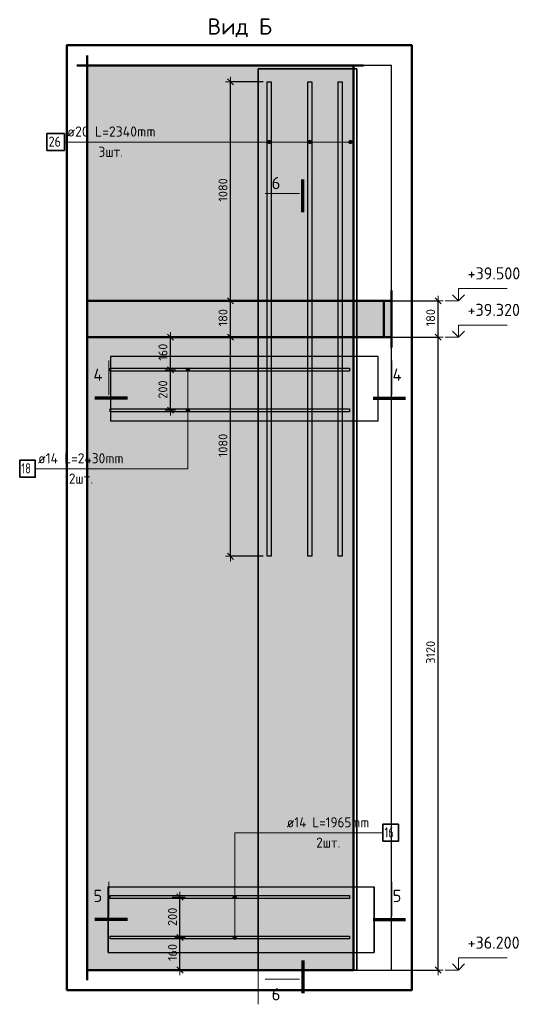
# Model space of a CAD drawing. Header units: millimetres. Extents: x -27380 to 48638, y 46540 to 72525.
# Tile 94 of 106: x 29242 to 31730, y 60368 to 65223. Entities that reach past the tile are written whole.
import ezdxf

# ---------------------------------------------------------------- set-up
doc = ezdxf.new("R2010")
doc.units = ezdxf.units.MM
doc.header["$PDMODE"] = 65
doc.linetypes.add('________', pattern=[0])
for name, color, linetype, lineweight in [('Standard', 7, 'Continuous', 25), ('Арм.стержн.горизонт. 2', 202, 'Continuous', 35), ('Высотная отметки_ общее', 7, 'Continuous', 13), ('Размерная линия_ общее', 7, 'Continuous', 13)]:
    doc.layers.add(name, color=color, linetype=linetype, lineweight=lineweight)
doc.layers.add('Арм.стержн. вертикальными 2', color=7, linetype='Continuous', lineweight=35, true_color=0x006e00)
doc.styles.add('ISOCPEUR', font='ISOCPEUR')
doc.dimstyles.new('DIMSTYLE_7', dxfattribs={"dimtxt": 44, "dimasz": 50, "dimexe": 0, "dimexo": 0, "dimgap": 22, "dimtad": 2, "dimdec": 0, "dimrnd": 5, "dimzin": 12, "dimdsep": 46, "dimtxsty": 'ISOCPEUR', "dimblk1": 'ALL_ML_STRICH', "dimblk2": 'ALL_ML_STRICH', "dimsah": 1, "dimcen": 0, "dimclrd": 7, "dimclre": 256, "dimclrt": 7, "dimadec": 0, "dimazin": 0, "dimtfac": 1, "dimtdec": 0, "dimtix": 1, "dimtmove": 2, "dimatfit": 3, "dimfxl": 0, "dimtzin": 0, "dimlwd": 0, "dimlwe": -3, "dimarcsym": 0})

# ---------------------------------------------------------------- blocks, each defined once
blk = doc.blocks.new('ALL_ML_STRICH')
at = {"color": 0, "linetype": 'ByBlock', "lineweight": -2}
for p, q in [((-1, 0), (0.5, 0)), ((-0.3, -0.3), (0.3, 0.3)), ((0, -0.5), (0, 0.5))]:
    blk.add_line(p, q, dxfattribs=at)
blk = doc.blocks.new('*D57')
at = {"layer": 'DEFPOINTS', "color": 7, "linetype": 'Continuous', "lineweight": 13, "transparency": 33554687}
for p in [(30937.6, 63656.6), (30985.6, 60536.6), (31304.9, 60536.6)]:
    blk.add_point(p, dxfattribs=at)
at = {"layer": 'Размерная линия_ общее', "color": 253, "linetype": 'Continuous', "lineweight": -2, "true_color": 0xa0a0a0, "transparency": 33554687}
for p, q in [((30957.6, 63656.6), (31304.9, 63656.6)), ((31005.6, 60536.6), (31304.9, 60536.6))]:
    blk.add_line(p, q, dxfattribs=at)
at = {"layer": 'Размерная линия_ общее', "color": 7, "linetype": 'Continuous', "lineweight": -2, "transparency": 33554687}
blk.add_line((31304.9, 60536.6), (31304.9, 63656.6), dxfattribs=at)
at = {"layer": 'Размерная линия_ общее', "color": 7, "linetype": 'Continuous', "lineweight": 13, "transparency": 33554687, "xscale": 50, "yscale": 50, "zscale": 50}
for p, rotation in [((31304.9, 63656.6), 90), ((31304.9, 60536.6), 270)]:
    blk.add_blockref('ALL_ML_STRICH', p, dxfattribs=dict(at, rotation=rotation))
at = {"layer": 'Размерная линия_ общее', "color": 7, "linetype": 'Continuous', "lineweight": 13, "transparency": 33554687, "insert": (31267.9, 62103.2), "char_height": 44, "width": 176, "attachment_point": 5, "rotation": 90, "style": 'ISOCPEUR'}
blk.add_mtext('\\A1;{3120}', dxfattribs=at)
blk = doc.blocks.new('*D58')
at = {"layer": 'DEFPOINTS', "color": 7, "linetype": 'Continuous', "lineweight": 13, "transparency": 33554687}
for p in [(30937.6, 63836.6), (30937.6, 63656.6), (31304.9, 63656.6)]:
    blk.add_point(p, dxfattribs=at)
at = {"layer": 'Размерная линия_ общее', "color": 253, "linetype": 'Continuous', "lineweight": -2, "true_color": 0xa0a0a0, "transparency": 33554687}
for p, q in [((30957.6, 63836.6), (31304.9, 63836.6)), ((30957.6, 63656.6), (31304.9, 63656.6))]:
    blk.add_line(p, q, dxfattribs=at)
at = {"layer": 'Размерная линия_ общее', "color": 7, "linetype": 'Continuous', "lineweight": -2, "transparency": 33554687}
blk.add_line((31304.9, 63656.6), (31304.9, 63836.6), dxfattribs=at)
at = {"layer": 'Размерная линия_ общее', "color": 7, "linetype": 'Continuous', "lineweight": 13, "transparency": 33554687, "xscale": 50, "yscale": 50, "zscale": 50}
for p, rotation in [((31304.9, 63836.6), 90), ((31304.9, 63656.6), 270)]:
    blk.add_blockref('ALL_ML_STRICH', p, dxfattribs=dict(at, rotation=rotation))
at = {"layer": 'Размерная линия_ общее', "color": 7, "linetype": 'Continuous', "lineweight": 13, "transparency": 33554687, "insert": (31267.9, 63753.2), "char_height": 44, "width": 132, "attachment_point": 5, "rotation": 90, "style": 'ISOCPEUR'}
blk.add_mtext('\\A1;{180}', dxfattribs=at)
blk = doc.blocks.new('COMPLEX_ELEVATIONDIM_2')
at = {"layer": 'Высотная отметки_ общее', "color": 7, "linetype": 'Continuous', "lineweight": 13, "transparency": 33554687}
for p, q in [((31404.9, 63836.6), (31404.9, 63896.6)), ((31404.9, 63896.6), (31644.9, 63896.6)), ((31404.9, 63836.6), (31374.9, 63866.6)), ((31404.9, 63836.6), (31434.9, 63866.6)), ((31404.9, 63836.6), (31338.7, 63836.6)), ((31404.9, 63836.6), (31404.9, 63836.6)), ((31404.9, 63836.6), (31404.9, 63836.6)), ((31404.9, 63836.6), (31404.9, 63836.6)), ((31404.9, 63836.6), (31404.9, 63836.6)), ((31404.9, 63656.6), (31404.9, 63716.6)), ((31404.9, 63716.6), (31644.9, 63716.6)), ((31404.9, 63656.6), (31338.7, 63656.6)), ((31404.9, 63656.6), (31374.9, 63686.6)), ((31404.9, 63656.6), (31434.9, 63686.6)), ((31404.9, 63656.6), (31404.9, 63656.6)), ((31404.9, 63656.6), (31404.9, 63656.6)), ((31404.9, 63656.6), (31404.9, 63656.6)), ((31404.9, 63656.6), (31404.9, 63656.6)), ((31404.9, 60536.6), (31404.9, 60596.6)), ((31404.9, 60596.6), (31644.9, 60596.6)), ((31404.9, 60536.6), (31374.9, 60566.6)), ((31404.9, 60536.6), (31434.9, 60566.6)), ((31404.9, 60536.6), (31404.9, 60536.6)), ((31404.9, 60536.6), (31404.9, 60536.6)), ((31404.9, 60536.6), (31404.9, 60536.6)), ((31404.9, 60536.6), (31404.9, 60536.6))]:
    blk.add_line(p, q, dxfattribs=at)
blk.add_lwpolyline([(31404.9, 60536.6), (31344.9, 60536.6), (31344.9, 60536.6), (31338.7, 60536.6)], dxfattribs=at)
at = {"layer": 'Высотная отметки_ общее', "color": 7, "linetype": 'Continuous', "lineweight": 13, "transparency": 33554687, "char_height": 60, "width": 298.477, "attachment_point": 7, "style": 'ISOCPEUR'}
for s, insert in [('\\W0.96;+39.500', (31449.9, 63941.6)), ('\\W0.96;+39.320', (31449.9, 63761.6)), ('\\W0.96;+36.200', (31449.9, 60641.6))]:
    blk.add_mtext(s, dxfattribs=dict(at, insert=insert))
blk = doc.blocks.new('*D60')
at = {"layer": 'DEFPOINTS', "color": 7, "linetype": 'Continuous', "lineweight": 13, "transparency": 33554687}
for p in [(30369.6, 63656.6), (30281.3, 62576.6), (30462.6, 62576.6)]:
    blk.add_point(p, dxfattribs=at)
at = {"layer": 'Размерная линия_ общее', "color": 253, "linetype": 'Continuous', "lineweight": -2, "true_color": 0xa0a0a0, "transparency": 33554687}
for p, q in [((30349.6, 63656.6), (30281.3, 63656.6)), ((30442.6, 62576.6), (30281.3, 62576.6))]:
    blk.add_line(p, q, dxfattribs=at)
at = {"layer": 'Размерная линия_ общее', "color": 7, "linetype": 'Continuous', "lineweight": -2, "transparency": 33554687}
blk.add_line((30281.3, 62576.6), (30281.3, 63656.6), dxfattribs=at)
at = {"layer": 'Размерная линия_ общее', "color": 7, "linetype": 'Continuous', "lineweight": 13, "transparency": 33554687, "xscale": 50, "yscale": 50, "zscale": 50}
for p, rotation in [((30281.3, 63656.6), 90), ((30281.3, 62576.6), 270)]:
    blk.add_blockref('ALL_ML_STRICH', p, dxfattribs=dict(at, rotation=rotation))
at = {"layer": 'Размерная линия_ общее', "color": 7, "linetype": 'Continuous', "lineweight": 13, "transparency": 33554687, "insert": (30244.3, 63123.2), "char_height": 44, "width": 176, "attachment_point": 5, "rotation": 90, "style": 'ISOCPEUR'}
blk.add_mtext('\\A1;{1080}', dxfattribs=at)
blk = doc.blocks.new('*D61')
at = {"layer": 'DEFPOINTS', "color": 7, "linetype": 'Continuous', "lineweight": 13, "transparency": 33554687}
for p in [(30395.2, 63836.6), (30281.3, 63656.6), (30369.6, 63656.6)]:
    blk.add_point(p, dxfattribs=at)
at = {"layer": 'Размерная линия_ общее', "color": 253, "linetype": 'Continuous', "lineweight": -2, "true_color": 0xa0a0a0, "transparency": 33554687}
for p, q in [((30375.2, 63836.6), (30281.3, 63836.6)), ((30349.6, 63656.6), (30281.3, 63656.6))]:
    blk.add_line(p, q, dxfattribs=at)
at = {"layer": 'Размерная линия_ общее', "color": 7, "linetype": 'Continuous', "lineweight": -2, "transparency": 33554687}
blk.add_line((30281.3, 63656.6), (30281.3, 63836.6), dxfattribs=at)
at = {"layer": 'Размерная линия_ общее', "color": 7, "linetype": 'Continuous', "lineweight": 13, "transparency": 33554687, "xscale": 50, "yscale": 50, "zscale": 50}
for p, rotation in [((30281.3, 63836.6), 90), ((30281.3, 63656.6), 270)]:
    blk.add_blockref('ALL_ML_STRICH', p, dxfattribs=dict(at, rotation=rotation))
at = {"layer": 'Размерная линия_ общее', "color": 7, "linetype": 'Continuous', "lineweight": 13, "transparency": 33554687, "insert": (30244.3, 63753.2), "char_height": 44, "width": 132, "attachment_point": 5, "rotation": 90, "style": 'ISOCPEUR'}
blk.add_mtext('\\A1;{180}', dxfattribs=at)
blk = doc.blocks.new('*D62')
at = {"layer": 'DEFPOINTS', "color": 7, "linetype": 'Continuous', "lineweight": 13, "transparency": 33554687}
for p in [(30462.6, 64916.6), (30281.3, 63836.6), (30395.2, 63836.6)]:
    blk.add_point(p, dxfattribs=at)
at = {"layer": 'Размерная линия_ общее', "color": 253, "linetype": 'Continuous', "lineweight": -2, "true_color": 0xa0a0a0, "transparency": 33554687}
for p, q in [((30442.6, 64916.6), (30281.3, 64916.6)), ((30375.2, 63836.6), (30281.3, 63836.6))]:
    blk.add_line(p, q, dxfattribs=at)
at = {"layer": 'Размерная линия_ общее', "color": 7, "linetype": 'Continuous', "lineweight": -2, "transparency": 33554687}
blk.add_line((30281.3, 63836.6), (30281.3, 64916.6), dxfattribs=at)
at = {"layer": 'Размерная линия_ общее', "color": 7, "linetype": 'Continuous', "lineweight": 13, "transparency": 33554687, "xscale": 50, "yscale": 50, "zscale": 50}
for p, rotation in [((30281.3, 64916.6), 90), ((30281.3, 63836.6), 270)]:
    blk.add_blockref('ALL_ML_STRICH', p, dxfattribs=dict(at, rotation=rotation))
at = {"layer": 'Размерная линия_ общее', "color": 7, "linetype": 'Continuous', "lineweight": 13, "transparency": 33554687, "insert": (30244.3, 64383.2), "char_height": 44, "width": 176, "attachment_point": 5, "rotation": 90, "style": 'ISOCPEUR'}
blk.add_mtext('\\A1;{1080}', dxfattribs=at)
blk = doc.blocks.new('*D63')
at = {"layer": 'DEFPOINTS', "color": 7, "linetype": 'Continuous', "lineweight": 13, "transparency": 33554687}
for p in [(29988.1, 63496.6), (29985.2, 63296.6), (30024.5, 63296.6)]:
    blk.add_point(p, dxfattribs=at)
at = {"layer": 'Размерная линия_ общее', "color": 253, "linetype": 'Continuous', "lineweight": -2, "true_color": 0xa0a0a0, "transparency": 33554687}
for p, q in [((29985.2, 63496.6), (29985.2, 63496.6)), ((30004.5, 63296.6), (29985.2, 63296.6))]:
    blk.add_line(p, q, dxfattribs=at)
at = {"layer": 'Размерная линия_ общее', "color": 7, "linetype": 'Continuous', "lineweight": -2, "transparency": 33554687}
blk.add_line((29985.2, 63296.6), (29985.2, 63496.6), dxfattribs=at)
at = {"layer": 'Размерная линия_ общее', "color": 7, "linetype": 'Continuous', "lineweight": 13, "transparency": 33554687, "xscale": 50, "yscale": 50, "zscale": 50}
for p, rotation in [((29985.2, 63496.6), 90), ((29985.2, 63296.6), 270)]:
    blk.add_blockref('ALL_ML_STRICH', p, dxfattribs=dict(at, rotation=rotation))
at = {"layer": 'Размерная линия_ общее', "color": 7, "linetype": 'Continuous', "lineweight": 13, "transparency": 33554687, "insert": (29948.2, 63398.8), "char_height": 44, "width": 132, "attachment_point": 5, "rotation": 90, "style": 'ISOCPEUR'}
blk.add_mtext('\\A1;{200}', dxfattribs=at)
blk = doc.blocks.new('*D64')
at = {"layer": 'DEFPOINTS', "color": 7, "linetype": 'Continuous', "lineweight": 13, "transparency": 33554687}
for p in [(29989.5, 63656.6), (29985.2, 63496.6), (29988.1, 63496.6)]:
    blk.add_point(p, dxfattribs=at)
at = {"layer": 'Размерная линия_ общее', "color": 253, "linetype": 'Continuous', "lineweight": -2, "true_color": 0xa0a0a0, "transparency": 33554687}
for p, q in [((29985.2, 63656.6), (29985.2, 63656.6)), ((29985.2, 63496.6), (29985.2, 63496.6))]:
    blk.add_line(p, q, dxfattribs=at)
at = {"layer": 'Размерная линия_ общее', "color": 7, "linetype": 'Continuous', "lineweight": -2, "transparency": 33554687}
blk.add_line((29985.2, 63496.6), (29985.2, 63656.6), dxfattribs=at)
at = {"layer": 'Размерная линия_ общее', "color": 7, "linetype": 'Continuous', "lineweight": 13, "transparency": 33554687, "xscale": 50, "yscale": 50, "zscale": 50}
for p, rotation in [((29985.2, 63656.6), 90), ((29985.2, 63496.6), 270)]:
    blk.add_blockref('ALL_ML_STRICH', p, dxfattribs=dict(at, rotation=rotation))
at = {"layer": 'Размерная линия_ общее', "color": 7, "linetype": 'Continuous', "lineweight": 13, "transparency": 33554687, "insert": (29948.2, 63583.2), "char_height": 44, "width": 132, "attachment_point": 5, "rotation": 90, "style": 'ISOCPEUR'}
blk.add_mtext('\\A1;{160}', dxfattribs=at)
blk = doc.blocks.new('*D65')
at = {"layer": 'DEFPOINTS', "color": 7, "linetype": 'Continuous', "lineweight": 13, "transparency": 33554687}
for p in [(29994.2, 60696.6), (30010.6, 60536.6), (30032.4, 60536.6)]:
    blk.add_point(p, dxfattribs=at)
at = {"layer": 'Размерная линия_ общее', "color": 253, "linetype": 'Continuous', "lineweight": -2, "true_color": 0xa0a0a0, "transparency": 33554687}
for p, q in [((30014.2, 60696.6), (30032.4, 60696.6)), ((30030.6, 60536.6), (30032.4, 60536.6))]:
    blk.add_line(p, q, dxfattribs=at)
at = {"layer": 'Размерная линия_ общее', "color": 7, "linetype": 'Continuous', "lineweight": -2, "transparency": 33554687}
blk.add_line((30032.4, 60536.6), (30032.4, 60696.6), dxfattribs=at)
at = {"layer": 'Размерная линия_ общее', "color": 7, "linetype": 'Continuous', "lineweight": 13, "transparency": 33554687, "xscale": 50, "yscale": 50, "zscale": 50}
for p, rotation in [((30032.4, 60696.6), 90), ((30032.4, 60536.6), 270)]:
    blk.add_blockref('ALL_ML_STRICH', p, dxfattribs=dict(at, rotation=rotation))
at = {"layer": 'Размерная линия_ общее', "color": 7, "linetype": 'Continuous', "lineweight": 13, "transparency": 33554687, "insert": (29995.4, 60623.2), "char_height": 44, "width": 132, "attachment_point": 5, "rotation": 90, "style": 'ISOCPEUR'}
blk.add_mtext('\\A1;{160}', dxfattribs=at)
blk = doc.blocks.new('*D66')
at = {"layer": 'DEFPOINTS', "color": 7, "linetype": 'Continuous', "lineweight": 13, "transparency": 33554687}
for p in [(29974.1, 60896.6), (29994.2, 60696.6), (30032.4, 60696.6)]:
    blk.add_point(p, dxfattribs=at)
at = {"layer": 'Размерная линия_ общее', "color": 253, "linetype": 'Continuous', "lineweight": -2, "true_color": 0xa0a0a0, "transparency": 33554687}
for p, q in [((29994.1, 60896.6), (30032.4, 60896.6)), ((30014.2, 60696.6), (30032.4, 60696.6))]:
    blk.add_line(p, q, dxfattribs=at)
at = {"layer": 'Размерная линия_ общее', "color": 7, "linetype": 'Continuous', "lineweight": -2, "transparency": 33554687}
blk.add_line((30032.4, 60696.6), (30032.4, 60896.6), dxfattribs=at)
at = {"layer": 'Размерная линия_ общее', "color": 7, "linetype": 'Continuous', "lineweight": 13, "transparency": 33554687, "xscale": 50, "yscale": 50, "zscale": 50}
for p, rotation in [((30032.4, 60896.6), 90), ((30032.4, 60696.6), 270)]:
    blk.add_blockref('ALL_ML_STRICH', p, dxfattribs=dict(at, rotation=rotation))
at = {"layer": 'Размерная линия_ общее', "color": 7, "linetype": 'Continuous', "lineweight": 13, "transparency": 33554687, "insert": (29995.4, 60798.8), "char_height": 44, "width": 132, "attachment_point": 5, "rotation": 90, "style": 'ISOCPEUR'}
blk.add_mtext('\\A1;{200}', dxfattribs=at)

msp = doc.modelspace()

# ---------------------------------------------------------------- hatches: boundary and pattern name
at = {"linetype": 'Continuous', "lineweight": 13, "transparency": 33554687}
msp.add_hatch(color=7, dxfattribs=at).paths.add_polyline_path([(29574.4, 63656.6), (31074.4, 63656.6), (31074.4, 63836.6), (29574.4, 63836.6)])
at = {"layer": 'Standard', "linetype": 'Continuous', "lineweight": 13, "transparency": 33554687}
msp.add_hatch(color=7, dxfattribs=at).paths.add_polyline_path([(30887.6, 64996.6), (29574.4, 64996.6), (29574.4, 63836.6), (30887.6, 63836.6)])
at = {"layer": 'Арм.стержн. вертикальными 2', "linetype": 'Continuous', "lineweight": 13, "transparency": 33554687}
for points in [[(30464.9, 64615), (30464.9, 64624), (30463.6, 64619.5)], [(30464.9, 64624), (30468.1, 64611.8), (30468.1, 64627.3)], [(30464.9, 64624), (30464.9, 64615), (30468.1, 64611.8)], [(30468.1, 64627.3), (30472.6, 64610.5), (30472.6, 64628.5)], [(30468.1, 64627.3), (30468.1, 64611.8), (30472.6, 64610.5)], [(30472.6, 64628.5), (30472.6, 64610.5), (30477.1, 64611.8)], [(30472.6, 64628.5), (30477.1, 64611.8), (30477.1, 64627.3)], [(30477.1, 64627.3), (30477.1, 64611.8), (30480.4, 64615)], [(30477.1, 64627.3), (30480.4, 64615), (30480.4, 64624)], [(30480.4, 64624), (30480.4, 64615), (30481.6, 64619.5)], [(30664.9, 64615), (30664.9, 64624), (30663.6, 64619.5)], [(30664.9, 64624), (30668.1, 64611.8), (30668.1, 64627.3)], [(30664.9, 64624), (30664.9, 64615), (30668.1, 64611.8)], [(30668.1, 64627.3), (30672.6, 64610.5), (30672.6, 64628.5)], [(30668.1, 64627.3), (30668.1, 64611.8), (30672.6, 64610.5)], [(30672.6, 64628.5), (30672.6, 64610.5), (30677.1, 64611.8)], [(30672.6, 64628.5), (30677.1, 64611.8), (30677.1, 64627.3)], [(30677.1, 64627.3), (30677.1, 64611.8), (30680.4, 64615)], [(30677.1, 64627.3), (30680.4, 64615), (30680.4, 64624)], [(30680.4, 64624), (30680.4, 64615), (30681.6, 64619.5)], [(30864.9, 64615), (30864.9, 64624), (30863.6, 64619.5)], [(30864.9, 64624), (30868.1, 64611.8), (30868.1, 64627.3)], [(30864.9, 64624), (30864.9, 64615), (30868.1, 64611.8)], [(30868.1, 64627.3), (30872.6, 64610.5), (30872.6, 64628.5)], [(30868.1, 64627.3), (30868.1, 64611.8), (30872.6, 64610.5)], [(30872.6, 64628.5), (30872.6, 64610.5), (30877.1, 64611.8)], [(30872.6, 64628.5), (30877.1, 64611.8), (30877.1, 64627.3)], [(30877.1, 64627.3), (30877.1, 64611.8), (30880.4, 64615)], [(30877.1, 64627.3), (30880.4, 64615), (30880.4, 64624)], [(30880.4, 64624), (30880.4, 64615), (30881.6, 64619.5)]]:
    msp.add_hatch(color=7, dxfattribs=at).paths.add_polyline_path(points)
at = {"layer": 'Арм.стержн.горизонт. 2', "linetype": 'Continuous', "lineweight": 13, "transparency": 33554687}
for points in [[(30067.1, 63504.3), (30076.1, 63504.3), (30071.6, 63505.6)], [(30062.6, 63496.6), (30080.6, 63496.6), (30079.4, 63501.1)], [(30062.6, 63496.6), (30079.4, 63501.1), (30063.9, 63501.1)], [(30063.9, 63492.1), (30080.6, 63496.6), (30062.6, 63496.6)], [(30063.9, 63501.1), (30079.4, 63501.1), (30076.1, 63504.3)], [(30063.9, 63501.1), (30076.1, 63504.3), (30067.1, 63504.3)], [(30063.9, 63492.1), (30079.4, 63492.1), (30080.6, 63496.6)], [(30067.1, 63488.8), (30079.4, 63492.1), (30063.9, 63492.1)], [(30067.1, 63488.8), (30076.1, 63488.8), (30079.4, 63492.1)], [(30076.1, 63488.8), (30067.1, 63488.8), (30071.6, 63487.6)], [(30062.6, 63296.6), (30080.6, 63296.6), (30079.4, 63301.1)], [(30062.6, 63296.6), (30079.4, 63301.1), (30063.9, 63301.1)], [(30063.9, 63292.1), (30080.6, 63296.6), (30062.6, 63296.6)], [(30063.9, 63301.1), (30079.4, 63301.1), (30076.1, 63304.3)], [(30063.9, 63301.1), (30076.1, 63304.3), (30067.1, 63304.3)], [(30063.9, 63292.1), (30079.4, 63292.1), (30080.6, 63296.6)], [(30067.1, 63288.8), (30079.4, 63292.1), (30063.9, 63292.1)], [(30067.1, 63304.3), (30076.1, 63304.3), (30071.6, 63305.6)], [(30067.1, 63288.8), (30076.1, 63288.8), (30079.4, 63292.1)], [(30076.1, 63288.8), (30067.1, 63288.8), (30071.6, 63287.6)], [(30309.9, 60901.1), (30294.4, 60901.1), (30293.1, 60896.6)], [(30309.9, 60901.1), (30293.1, 60896.6), (30311.1, 60896.6)], [(30311.1, 60896.6), (30293.1, 60896.6), (30294.4, 60892.1)], [(30306.6, 60904.3), (30297.6, 60904.3), (30294.4, 60901.1)], [(30306.6, 60904.3), (30294.4, 60901.1), (30309.9, 60901.1)], [(30311.1, 60896.6), (30294.4, 60892.1), (30309.9, 60892.1)], [(30309.9, 60892.1), (30294.4, 60892.1), (30297.6, 60888.8)], [(30297.6, 60904.3), (30306.6, 60904.3), (30302.1, 60905.6)], [(30309.9, 60892.1), (30297.6, 60888.8), (30306.6, 60888.8)], [(30306.6, 60888.8), (30297.6, 60888.8), (30302.1, 60887.6)], [(30309.9, 60701.1), (30294.4, 60701.1), (30293.1, 60696.6)], [(30309.9, 60701.1), (30293.1, 60696.6), (30311.1, 60696.6)], [(30311.1, 60696.6), (30293.1, 60696.6), (30294.4, 60692.1)], [(30306.6, 60704.3), (30297.6, 60704.3), (30294.4, 60701.1)], [(30306.6, 60704.3), (30294.4, 60701.1), (30309.9, 60701.1)], [(30311.1, 60696.6), (30294.4, 60692.1), (30309.9, 60692.1)], [(30309.9, 60692.1), (30294.4, 60692.1), (30297.6, 60688.8)], [(30297.6, 60704.3), (30306.6, 60704.3), (30302.1, 60705.6)], [(30309.9, 60692.1), (30297.6, 60688.8), (30306.6, 60688.8)], [(30306.6, 60688.8), (30297.6, 60688.8), (30302.1, 60687.6)]]:
    msp.add_hatch(color=7, dxfattribs=at).paths.add_polyline_path(points)
at = {"layer": 'Размерная линия_ общее', "linetype": 'Continuous', "lineweight": 13, "transparency": 33554687}
msp.add_hatch(color=7, dxfattribs=at).paths.add_polyline_path([(30887.6, 63656.6), (29574.4, 63656.6), (29574.4, 60536.6), (30887.6, 60536.6)])

# ---------------------------------------------------------------- linework, layer by layer
at = {"color": 52, "linetype": 'Continuous', "lineweight": -3, "transparency": 33554687}
for p, q in [((29574.4, 64996.6), (29574.4, 60536.6)), ((31074.4, 64996.6), (29574.4, 64996.6)), ((29574.4, 64996.6), (29574.4, 60536.6)), ((31074.4, 64996.6), (29574.4, 64996.6)), ((30417.5, 64979.8), (30904.8, 64979.8)), ((30904.8, 64979.8), (30417.5, 64979.8)), ((30417.5, 60536.6), (30417.5, 64979.8)), ((30417.5, 64979.8), (30417.5, 60536.6)), ((30904.8, 60536.6), (30904.8, 64979.8)), ((30904.8, 64979.8), (30904.8, 60536.6)), ((31074.4, 60536.6), (31074.4, 64996.6)), ((31074.4, 60536.6), (31074.4, 64996.6)), ((29689.6, 63561.7), (29689.6, 63244.7)), ((31009.6, 63561.7), (29689.6, 63561.7)), ((29689.6, 63561.7), (29689.6, 63244.7)), ((31009.6, 63561.7), (29689.6, 63561.7)), ((31009.6, 63244.7), (31009.6, 63561.7)), ((31009.6, 63244.7), (31009.6, 63561.7)), ((29689.6, 63244.7), (31009.6, 63244.7)), ((29689.6, 63244.7), (31009.6, 63244.7)), ((29679, 60946.6), (30989, 60946.6)), ((29679, 60946.6), (30989, 60946.6)), ((29679, 60623.2), (29679, 60946.6)), ((29679, 60946.6), (29679, 60623.2)), ((30989, 60623.2), (30989, 60946.6)), ((30989, 60946.6), (30989, 60623.2)), ((29679, 60623.2), (30989, 60623.2)), ((29679, 60623.2), (30989, 60623.2)), ((29574.4, 60536.6), (31074.4, 60536.6)), ((29574.4, 60536.6), (31074.4, 60536.6)), ((30904.8, 60536.6), (30417.5, 60536.6)), ((30417.5, 60536.6), (30904.8, 60536.6))]:
    msp.add_line(p, q, dxfattribs=at)
at = {"color": 7, "linetype": 'Continuous', "lineweight": 50, "transparency": 33554687}
for p, q in [((29574.4, 63606.6), (29574.4, 63886.6)), ((31074.4, 63886.6), (31074.4, 63606.6)), ((30887.6, 63836.6), (29574.4, 63836.6)), ((31074.4, 63836.6), (30887.6, 63836.6)), ((29574.4, 63656.6), (30887.6, 63656.6)), ((30887.6, 63656.6), (31074.4, 63656.6))]:
    msp.add_line(p, q, dxfattribs=at)
at = {"color": 7, "linetype": '________', "lineweight": 50, "transparency": 33554687}
for p, q in [((30887.6, 63836.6), (30887.6, 63656.6)), ((31037.6, 63656.6), (31037.6, 63836.6))]:
    msp.add_line(p, q, dxfattribs=at)
at = {"layer": 'Standard', "color": 7, "linetype": 'Continuous', "lineweight": 50, "transparency": 33554687}
for p, q in [((29574.4, 63786.6), (29574.4, 65046.6)), ((29524.4, 64996.6), (30937.6, 64996.6)), ((30887.6, 63836.6), (30887.6, 64996.6)), ((29574.4, 63836.6), (30887.6, 63836.6))]:
    msp.add_line(p, q, dxfattribs=at)
at = {"layer": 'Standard', "color": 7, "linetype": 'Continuous', "lineweight": 13, "transparency": 33554687}
for p, q in [((30417.5, 64979.8), (30417.5, 60367.5)), ((30622.2, 64366.2), (30452.6, 64366.2)), ((29681.7, 63372.5), (29681.7, 63542.1)), ((31076.2, 63372.5), (31076.2, 63542.1)), ((29681.7, 60802.5), (29681.7, 60972.1)), ((31076.2, 60802.5), (31076.2, 60972.1)), ((30622.2, 60491.6), (30452.6, 60491.6))]:
    msp.add_line(p, q, dxfattribs=at)
at = {"layer": 'Standard', "color": 7, "linetype": 'Continuous', "lineweight": 70, "transparency": 33554687}
for p, q in [((30638.2, 64273.9), (30638.2, 64434.7)), ((29774, 63356.5), (29613.2, 63356.5)), ((30984, 63356.5), (31144.8, 63356.5)), ((29774, 60786.5), (29613.2, 60786.5)), ((30984, 60786.5), (31144.8, 60786.5)), ((30638.2, 60583.9), (30638.2, 60423.1))]:
    msp.add_line(p, q, dxfattribs=at)
at = {"layer": 'Standard', "color": 7, "linetype": 'Continuous', "lineweight": 50, "transparency": 33554687}
msp.add_lwpolyline([(29474.4, 60436.6), (31174.4, 60436.6), (31174.4, 65096.6), (29474.4, 65096.6), (29474.4, 60436.6)], dxfattribs=at)
at = {"layer": 'Арм.стержн. вертикальными 2', "color": 7, "linetype": 'Continuous', "lineweight": 13, "transparency": 33554687}
for p, q in [((30472.6, 64628.5), (30472.6, 64628.5)), ((30672.6, 64628.5), (30672.6, 64628.5)), ((30872.6, 64628.5), (30872.6, 64628.5)), ((29463, 64619.5), (30223, 64619.5)), ((30223, 64619.5), (30872.6, 64619.5)), ((30223, 64619.5), (30672.6, 64619.5)), ((30223, 64619.5), (30472.6, 64619.5)), ((30463.6, 64619.5), (30463.6, 64619.5)), ((30472.6, 64610.5), (30472.6, 64610.5)), ((30481.6, 64619.5), (30481.6, 64619.5)), ((30663.6, 64619.5), (30663.6, 64619.5)), ((30672.6, 64610.5), (30672.6, 64610.5)), ((30681.6, 64619.5), (30681.6, 64619.5)), ((30863.6, 64619.5), (30863.6, 64619.5)), ((30872.6, 64610.5), (30872.6, 64610.5)), ((30881.6, 64619.5), (30881.6, 64619.5))]:
    msp.add_line(p, q, dxfattribs=at)
at = {"layer": 'Арм.стержн. вертикальными 2', "color": 7, "linetype": 'Continuous', "lineweight": 25, "transparency": 33554687}
for points in [[(30482.6, 64916.6), (30482.6, 62576.6), (30462.6, 62576.6), (30462.6, 64916.6), (30482.6, 64916.6)], [(30482.6, 64916.6), (30482.6, 62576.6), (30462.6, 62576.6), (30462.6, 64916.6), (30482.6, 64916.6)], [(30682.6, 64916.6), (30682.6, 62576.6), (30662.6, 62576.6), (30662.6, 64916.6), (30682.6, 64916.6)], [(30682.6, 64916.6), (30682.6, 62576.6), (30662.6, 62576.6), (30662.6, 64916.6), (30682.6, 64916.6)], [(30832.6, 64916.6), (30832.6, 62576.6), (30812.6, 62576.6), (30812.6, 64916.6), (30832.6, 64916.6)], [(30832.6, 64916.6), (30832.6, 62576.6), (30812.6, 62576.6), (30812.6, 64916.6), (30832.6, 64916.6)]]:
    msp.add_lwpolyline(points, dxfattribs=at)
at = {"layer": 'Арм.стержн. вертикальными 2', "color": 7, "linetype": 'Continuous', "lineweight": 35, "transparency": 33554687}
msp.add_lwpolyline([(29376.3, 64577.9), (29463, 64577.9), (29463, 64661.2), (29376.3, 64661.2), (29376.3, 64577.9)], dxfattribs=at)
at = {"layer": 'Арм.стержн. вертикальными 2', "color": 7, "linetype": 'Continuous', "lineweight": 13, "transparency": 33554687}
for centre in [(30472.6, 64619.5), (30672.6, 64619.5), (30872.6, 64619.5)]:
    msp.add_circle(centre, 9, dxfattribs=at)
at = {"layer": 'Арм.стержн.горизонт. 2', "color": 7, "linetype": 'Continuous', "lineweight": 13, "transparency": 33554687}
for p, q in [((30071.6, 63505.6), (30071.6, 63505.6)), ((30062.6, 63496.6), (30062.6, 63496.6)), ((30071.6, 63008.4), (30071.6, 63496.6)), ((30071.6, 63487.6), (30071.6, 63487.6)), ((30080.6, 63496.6), (30080.6, 63496.6)), ((30062.6, 63296.6), (30062.6, 63296.6)), ((30071.6, 63305.6), (30071.6, 63305.6)), ((30071.6, 63008.4), (30071.6, 63296.6)), ((30071.6, 63287.6), (30071.6, 63287.6)), ((30080.6, 63296.6), (30080.6, 63296.6)), ((29319.1, 63008.4), (30071.6, 63008.4)), ((30302.1, 61213.5), (31032.1, 61213.5)), ((30302.1, 61213.5), (30302.1, 60896.6)), ((30302.1, 61213.5), (30302.1, 60696.6)), ((30293.1, 60896.6), (30293.1, 60896.6)), ((30302.1, 60905.6), (30302.1, 60905.6)), ((30302.1, 60887.6), (30302.1, 60887.6)), ((30311.1, 60896.6), (30311.1, 60896.6)), ((30293.1, 60696.6), (30293.1, 60696.6)), ((30302.1, 60705.6), (30302.1, 60705.6)), ((30311.1, 60696.6), (30311.1, 60696.6)), ((30302.1, 60687.6), (30302.1, 60687.6))]:
    msp.add_line(p, q, dxfattribs=at)
at = {"layer": 'Арм.стержн.горизонт. 2', "color": 7, "linetype": 'Continuous', "lineweight": 25, "transparency": 33554687}
for points in [[(30867.6, 63489.6), (29687.6, 63489.6), (29687.6, 63503.6), (30867.6, 63503.6), (30867.6, 63489.6)], [(30867.6, 63289.6), (29687.6, 63289.6), (29687.6, 63303.6), (30867.6, 63303.6), (30867.6, 63289.6)], [(30867.6, 60889.6), (29687.6, 60889.6), (29687.6, 60903.6), (30867.6, 60903.6), (30867.6, 60889.6)], [(30867.6, 60689.6), (29687.6, 60689.6), (29687.6, 60703.6), (30867.6, 60703.6), (30867.6, 60689.6)]]:
    msp.add_lwpolyline(points, dxfattribs=at)
at = {"layer": 'Арм.стержн.горизонт. 2', "color": 7, "linetype": 'Continuous', "lineweight": 35, "transparency": 33554687}
for points in [[(29242.5, 62966.8), (29319.1, 62966.8), (29319.1, 63050.1), (29242.5, 63050.1), (29242.5, 62966.8)], [(31032.1, 61171.8), (31108.8, 61171.8), (31108.8, 61255.1), (31032.1, 61255.1), (31032.1, 61171.8)]]:
    msp.add_lwpolyline(points, dxfattribs=at)
at = {"layer": 'Арм.стержн.горизонт. 2', "color": 7, "linetype": 'Continuous', "lineweight": 13, "transparency": 33554687}
for centre in [(30071.6, 63496.6), (30071.6, 63296.6), (30302.1, 60896.6), (30302.1, 60696.6)]:
    msp.add_circle(centre, 9, dxfattribs=at)
at = {"layer": 'Размерная линия_ общее', "color": 7, "linetype": 'Continuous', "lineweight": 50, "transparency": 33554687}
for p, q in [((29574.4, 60486.6), (29574.4, 63706.6)), ((30887.6, 63656.6), (29574.4, 63656.6)), ((30887.6, 60536.6), (30887.6, 63656.6)), ((29574.4, 60536.6), (30887.6, 60536.6))]:
    msp.add_line(p, q, dxfattribs=at)

# ---------------------------------------------------------------- block references
at = {"layer": 'Высотная отметки_ общее', "color": 7, "linetype": 'Continuous', "lineweight": 13, "transparency": 33554687}
msp.add_blockref('COMPLEX_ELEVATIONDIM_2', (0, 0), dxfattribs=at)

# ---------------------------------------------------------------- texts
at = {"layer": 'Standard', "color": 7, "linetype": 'Continuous', "lineweight": 13, "transparency": 33554687, "style": 'ISOCPEUR'}
for s, insert, char_height, width, attachment_point in [('\\A1;{\\fISOCPEUR|i0|b0;\\H80.000000;\\W1.000000;\\C7;Вид Б}\\P', (30167.8, 65182.6), 80, 325.895, 4), ('\\A1;{\\fISOCPEUR|i0|b0;\\H60.000000;\\W1.000000;\\C7;6}\\P', (30484.3, 64386.8), 60, 65.333, 7), ('\\A1;{\\fISOCPEUR|i0|b0;\\H60.000000;\\W1.000000;\\C7;4}\\P', (29605.8, 63442.1), 60, 72, 7), ('\\A1;{\\fISOCPEUR|i0|b0;\\H60.000000;\\W1.000000;\\C7;4}\\P', (31080.1, 63442.1), 60, 72, 7), ('\\A1;{\\fISOCPEUR|i0|b0;\\H60.000000;\\W1.000000;\\C7;5}\\P', (29605.8, 60872.1), 60, 65.333, 7), ('\\A1;{\\fISOCPEUR|i0|b0;\\H60.000000;\\W1.000000;\\C7;5}\\P', (31080.1, 60872.1), 60, 65.333, 7), ('\\A1;{\\fISOCPEUR|i0|b0;\\H60.000000;\\W1.000000;\\C7;6}\\P', (30484.3, 60387), 60, 65.333, 7)]:
    msp.add_mtext(s, dxfattribs=dict(at, insert=insert, char_height=char_height, width=width, attachment_point=attachment_point))
at = {"layer": 'Арм.стержн. вертикальными 2', "color": 7, "linetype": 'Continuous', "lineweight": 25, "transparency": 33554687, "char_height": 50, "attachment_point": 7, "style": 'ISOCPEUR'}
for s, insert, width in [('\\W0.98;ø20 L=2340mm ', (29476.3, 64646.2), 504.256), ('\\W0.87;26', (29384.7, 64596.2), 91.802), ('\\W0.94;3шт. ', (29631.3, 64546.2), 193.548)]:
    msp.add_mtext(s, dxfattribs=dict(at, insert=insert, width=width))
at = {"layer": 'Арм.стержн.горизонт. 2', "color": 7, "linetype": 'Continuous', "lineweight": 25, "transparency": 33554687, "char_height": 50, "attachment_point": 7, "style": 'ISOCPEUR'}
for s, insert, width in [('\\W0.96;ø14 L=2430mm ', (29332.5, 63035.1), 498.795), ('\\W0.75;18', (29250.8, 62985.1), 78.713), ('\\W0.94;2шт. ', (29485, 62935.1), 193.548), ('\\W0.94;ø14 L=1965mm ', (30558.8, 61240.1), 483.294), ('\\W0.75;16', (31040.5, 61190.1), 78.713), ('\\W0.94;2шт. ', (30703.8, 61140.1), 193.548)]:
    msp.add_mtext(s, dxfattribs=dict(at, insert=insert, width=width))

# ---------------------------------------------------------------- dimensions: what is measured, and where the dimension line sits
at = {"layer": 'Размерная линия_ общее', "color": 7, "linetype": 'Continuous', "lineweight": 13, "transparency": 33554687}
for base, p1, p2, picture, middle in [((30281.3, 64916.6), (30375.2, 63836.6), (30442.6, 64916.6), '*D62', (30244.3, 64383.2)), ((30281.3, 63836.6), (30349.6, 63656.6), (30375.2, 63836.6), '*D61', (30244.3, 63753.2)), ((31304.9, 63836.6), (30957.6, 63656.6), (30957.6, 63836.6), '*D58', (31267.9, 63753.2)), ((29985.2, 63656.6), (29985.2, 63496.6), (29985.2, 63656.6), '*D64', (29948.2, 63583.2)), ((30281.3, 63656.6), (30442.6, 62576.6), (30349.6, 63656.6), '*D60', (30244.3, 63123.2)), ((31304.9, 63656.6), (31005.6, 60536.6), (30957.6, 63656.6), '*D57', (31267.9, 62103.2)), ((29985.2, 63496.6), (30004.5, 63296.6), (29985.2, 63496.6), '*D63', (29948.2, 63398.8)), ((30032.4, 60896.6), (30014.2, 60696.6), (29994.1, 60896.6), '*D66', (29995.4, 60798.8)), ((30032.4, 60696.6), (30030.6, 60536.6), (30014.2, 60696.6), '*D65', (29995.4, 60623.2))]:
    dim = msp.add_linear_dim(base=base, p1=p1, p2=p2, angle=90, dimstyle='DIMSTYLE_7', override={"dimpost": '<>', "dimclrd": 7, "dimclre": 253, "dimclrt": 7, "dimlwd": 0, "dimlwe": 65533}, dxfattribs=at)
    dim.commit()
    dim.dimension.update_dxf_attribs({"geometry": picture, "text_midpoint": middle, "dimtype": 160})

doc.saveas('drawing.dxf')
